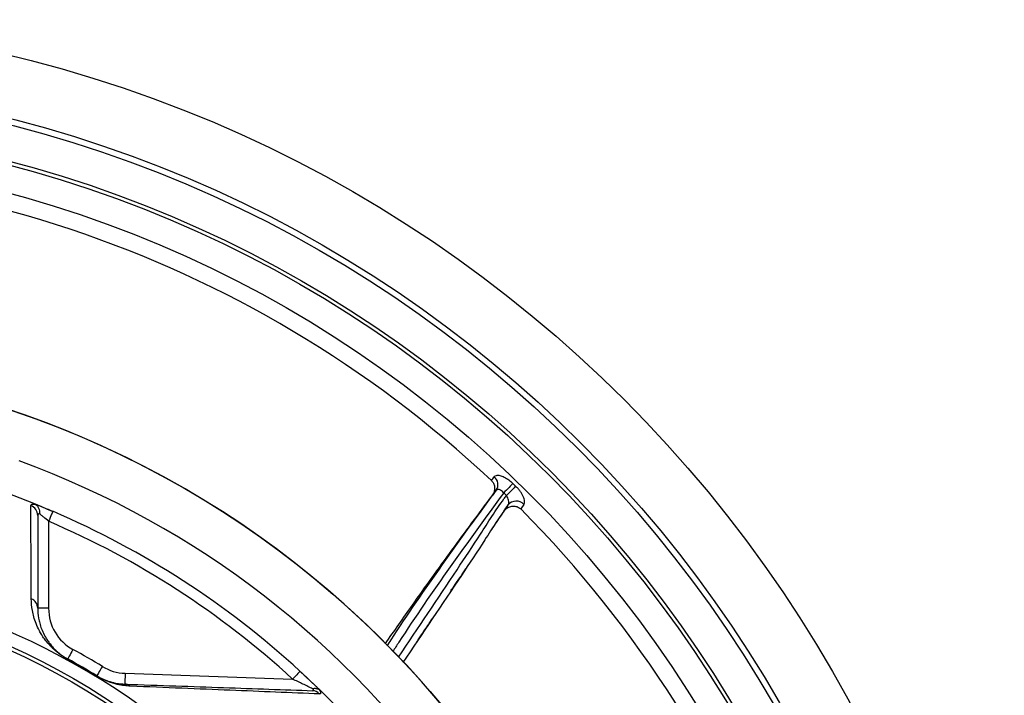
# Model space of a CAD drawing. Header units: millimetres. Extents: x 4424 to 8019, y 4288 to 7883.
# Tile 11 of 11: x 6654 to 8019, y 6947 to 7883. Entities that reach past the tile are written whole.
import ezdxf

# ---------------------------------------------------------------- set-up
doc = ezdxf.new("R2010")
doc.units = ezdxf.units.MM
doc.header["$LTSCALE"] = 5

msp = doc.modelspace()

# ---------------------------------------------------------------- linework, layer by layer
at = {"color": 7, "linetype": 'Continuous', "lineweight": 25}
for p, q in [((7314.8, 7230.8), (7309.1, 7223.3)), ((6675.8, 7211.9), (6700.4, 7201.6)), ((7353.1, 7211.3), (7348.7, 7204.9)), ((6694.5, 7187.8), (6694.5, 7067.3)), ((6694.5, 7067.3), (6679.5, 7067.3)), ((6800.6, 6977.3), (7032.7, 6969.2))]:
    msp.add_line(p, q, dxfattribs=at)
at = {"color": 7, "linetype": 'Continuous', "lineweight": 25, "flags": 128}
for points in [[(7337.8, 7240.3), (7336.9, 7239.4), (7335.6, 7238.1), (7334.2, 7236.5), (7332.5, 7234.8), (7330.7, 7233), (7328.8, 7231), (7326.9, 7229.1), (7325.1, 7227.1)], [(7341.7, 7236.5), (7340.8, 7235.6), (7339.6, 7234.3), (7338.1, 7232.8), (7336.4, 7231), (7334.6, 7229.2), (7332.7, 7227.2), (7330.8, 7225.3), (7328.9, 7223.4)], [(6700.4, 7201.6), (6700.3, 7201.3), (6700, 7200.6), (6699.4, 7199.3), (6698.7, 7197.6), (6697.8, 7195.5), (6696.8, 7193.1), (6695.7, 7190.5), (6694.5, 7187.8)], [(6728.3, 7010.3), (6726.9, 7007.7), (6725.5, 7005.2), (6724.3, 7003), (6723.2, 7001), (6722.3, 6999.3), (6721.6, 6998.1), (6721.2, 6997.4), (6721.1, 6997.1)], [(6721.1, 6997.1), (6721.1, 6997.1), (6721.1, 6997.1), (6721.1, 6997.1), (6721, 6997), (6721, 6997), (6721, 6996.9), (6720.9, 6996.9), (6720.9, 6996.8)], [(6769.1, 6986.7), (6767.6, 6984.2), (6766.1, 6981.8), (6764.8, 6979.6), (6763.6, 6977.7), (6762.6, 6976.1), (6761.9, 6974.9), (6761.4, 6974.1), (6761.3, 6973.9)], [(6761.3, 6973.9), (6761.3, 6973.9), (6761.3, 6973.9), (6761.3, 6973.9), (6761.2, 6973.8), (6761.2, 6973.8), (6761.2, 6973.7), (6761.1, 6973.7), (6761.1, 6973.6)], [(6800.6, 6977.3), (6800.5, 6974.4), (6800.4, 6971.6), (6800.3, 6969), (6800.2, 6966.7), (6800.1, 6964.8), (6800.1, 6963.5), (6800, 6962.6), (6800, 6962.3)], [(7042.8, 6980.3), (7042.6, 6980), (7042, 6979.4), (7041.1, 6978.4), (7039.8, 6977), (7038.3, 6975.3), (7036.6, 6973.4), (7034.6, 6971.4), (7032.7, 6969.2)], [(7042.8, 6980.3), (7050.5, 6973.1), (7071.6, 6952.9)]]:
    msp.add_lwpolyline(points, dxfattribs=at)
at = {"color": 7, "linetype": 'Continuous', "lineweight": 25}
for radius in [1797.5, 1712.5, 1704.2, 1655.1, 1650, 1612.3, 1325, 1020, 1015]:
    msp.add_circle((6221.3, 6085.1), radius, dxfattribs=at)
for centre, radius, start, end in [((6221.3, 6085.1), 1589, 46.8461, 96.2347), ((6221.3, 6085.1), 1325, 283.8021, 266.0622), ((6221.3, 6085.1), 1215, 68.1183, 111.8817), ((6221.3, 6085.1), 1262.6, 290.0275, 69.9725), ((7303.1, 7238.6), 14.1, 326.3958, 51.0175), ((6221.3, 6085.1), 1606.6, 45.7828, 45.9774), ((6221.3, 6085.1), 1588.3, 45.7828, 45.9774), ((6664.9, 7195.9), 14.6, 0.4741, 69.9722), ((7342.5, 7201.1), 14.7, 43.9991, 139.7411), ((6221.3, 6085.1), 1589, 355.4175, 44.8062), ((6221.3, 6085.1), 1215, 47.4582, 66.7751), ((6221.3, 6085.1), 1200, 47.4582, 66.7751), ((6221.3, 6085.1), 1038.2, 280.4364, 79.5636), ((6665, 7067.2), 14.5, 0.4502, 67.5658), ((6759.5, 7067.3), 65, 180, 241.279), ((6221.3, 6085.1), 1055, 58.721, 61.279), ((6221.3, 6085.1), 1039.6, 58.721, 61.279), ((6221.3, 6085.1), 1040, 58.721, 61.279), ((6802.8, 7042.3), 65, 238.721, 268), ((6799.5, 6949.4), 13, 51.1748, 87.7707), ((7059.6, 6939.4), 13.8, 41.9581, 87.7201), ((6221.3, 6085.1), 1215, 13.4126, 45.5852)]:
    msp.add_arc(centre, radius, start, end, dxfattribs=at)
for points in [[(7308.1, 7244.3), (7309.5, 7246), (7310.7, 7247.7), (7312, 7249.5)], [(6670.5, 7080.6), (6670.3, 7124), (6670.1, 7167), (6669.9, 7209.6)], [(6675.9, 7211.7), (6675.4, 7212), (6674.8, 7212.3), (6674.1, 7212.5)], [(7325.3, 7201.7), (7327.3, 7204.7), (7329.3, 7207.6), (7331.4, 7210.6)], [(6679.5, 7196.1), (6679.5, 7153.5), (6679.5, 7110.6), (6679.5, 7067.3)]]:
    msp.add_open_spline(points, degree=3, dxfattribs=at)
for points, knots in [([(7312, 7249.5), (7312.8, 7250.3), (7314.6, 7251.9), (7319.6, 7251.7), (7325.7, 7249.4), (7332.1, 7245.5), (7336, 7242), (7337.8, 7240.3)], [0, 0, 0, 0, 0.205574, 0.411524, 0.616317, 0.82057, 1, 1, 1, 1]), ([(7308.1, 7244.3), (7309.2, 7243.1), (7311.3, 7240.7), (7312.7, 7235.9), (7312.6, 7230.8), (7311.3, 7226.5), (7309.7, 7224.1), (7309.1, 7223.3)], [0, 0, 0, 0, 0.207255, 0.41414, 0.630762, 0.867078, 1, 1, 1, 1]), ([(7314.8, 7230.8), (7315.3, 7231.3), (7316.2, 7232.2), (7318.3, 7232.3), (7320.7, 7231.4), (7323.1, 7229.6), (7324.5, 7227.9), (7325.1, 7227.1)], [0, 0, 0, 0, 0.20869, 0.413622, 0.615446, 0.818251, 1, 1, 1, 1]), ([(7353.1, 7211.3), (7353.5, 7211.8), (7353.8, 7212.5), (7354.1, 7214.1), (7354.1, 7214.9), (7354, 7216.8), (7353.8, 7217.8), (7353.2, 7219.9), (7352.8, 7221), (7351.7, 7223.4), (7351.1, 7224.6), (7349.6, 7227), (7348.8, 7228.2), (7347, 7230.7), (7346.1, 7231.9), (7344, 7234.3), (7342.9, 7235.4), (7341.7, 7236.5)], [0, 0, 0, 0, 0.125, 0.125, 0.25, 0.25, 0.375, 0.375, 0.5, 0.5, 0.625, 0.625, 0.75, 0.75, 0.875, 0.875, 1, 1, 1, 1]), ([(7160.9, 7018), (7173.5, 7035.9), (7203.9, 7079.4), (7253.2, 7147.9), (7290.5, 7198.1), (7309.1, 7223.3)], [0, 0, 0, 0, 0.258663, 0.629318, 1, 1, 1, 1]), ([(7163.7, 7015.2), (7165.5, 7018), (7190.2, 7056.3), (7240.2, 7128.5), (7289.9, 7196.7), (7314.8, 7230.8)], [0, 0, 0, 0, 0.037464, 0.518537, 1, 1, 1, 1]), ([(7331.4, 7210.6), (7331.5, 7210.8), (7332.1, 7211.7), (7332.4, 7213.9), (7332, 7217), (7330.9, 7220.3), (7329.6, 7222.4), (7328.9, 7223.4)], [0, 0, 0, 0, 0.096681, 0.323165, 0.552057, 0.778062, 1, 1, 1, 1]), ([(6669.9, 7209.6), (6669.9, 7210.4), (6670.4, 7211), (6672.5, 7211.7), (6673.9, 7211.8), (6675.9, 7211.7)], [0, 0, 0, 0, 0.5, 0.5, 1, 1, 1, 1]), ([(6674.1, 7212.5), (6674.8, 7212.3), (6675.6, 7211.9), (6677.3, 7211.3), (6678.2, 7210.9), (6680.1, 7210.1), (6681.1, 7209.7), (6683.3, 7208.8), (6684.4, 7208.4), (6687.8, 7206.9), (6690.3, 7205.9), (6694, 7204.3), (6695.3, 7203.8), (6697.9, 7202.7), (6699.1, 7202.2), (6700.4, 7201.6)], [0, 0, 0, 0, 0.125, 0.125, 0.25, 0.25, 0.375, 0.375, 0.5, 0.5, 0.75, 0.75, 0.875, 0.875, 1, 1, 1, 1]), ([(6675.9, 7211.7), (6676.9, 7211.1), (6677.8, 7210.3), (6679, 7208.9), (6679.4, 7208.4), (6680.1, 7207.3), (6680.4, 7206.8), (6681.2, 7205), (6681.6, 7203.7), (6682, 7201.7), (6682, 7201), (6682.1, 7199.6), (6682.1, 7198.9), (6682.1, 7198.2)], [0, 0, 0, 0, 0.25, 0.25, 0.375, 0.375, 0.5, 0.5, 0.75, 0.75, 0.875, 0.875, 1, 1, 1, 1]), ([(7331.4, 7210.6), (7325.8, 7202.7), (7314.6, 7186.8), (7293.9, 7153.6), (7250.4, 7089), (7212.4, 7032.4), (7185.4, 6992.1)], [0, 0, 0, 0, 0.110762, 0.221576, 0.446417, 1, 1, 1, 1]), ([(7325.3, 7201.7), (7326.7, 7203.2), (7329.4, 7206.3), (7334.9, 7208.8), (7340.6, 7209.1), (7345.4, 7207.6), (7347.7, 7205.7), (7348.7, 7204.9)], [0, 0, 0, 0, 0.225674, 0.451803, 0.663838, 0.854185, 1, 1, 1, 1]), ([(6682.1, 7198.2), (6681.6, 7198.2), (6681.3, 7198.2), (6680.6, 7198), (6680.3, 7197.9), (6679.7, 7197.3), (6679.5, 7196.8), (6679.5, 7196.1)], [0, 0, 0, 0, 0.25, 0.25, 0.5, 0.5, 1, 1, 1, 1]), ([(6694.5, 7187.8), (6692.2, 7189.8), (6689.9, 7191.7), (6686.7, 7194.4), (6685.7, 7195.3), (6683.7, 7196.8), (6682.8, 7197.6), (6682.1, 7198.2)], [0, 0, 0, 0, 0.5, 0.5, 0.75, 0.75, 1, 1, 1, 1]), ([(7325.3, 7201.7), (7322.1, 7197.1), (7315.9, 7188.1), (7309.9, 7179), (7307.1, 7174.6)], [0, 0, 0, 0, 0.519521, 1, 1, 1, 1]), ([(7251.7, 7091.2), (7252.3, 7091.9), (7253.4, 7093.7), (7256.2, 7097.9), (7261.4, 7105.3), (7267.1, 7113.6), (7271.3, 7120.1), (7272.6, 7121.9)], [0, 0, 0, 0, 0.120704, 0.26998, 0.434732, 0.834445, 1, 1, 1, 1]), ([(6720.9, 6996.8), (6719.7, 6997.4), (6718.5, 6998.1), (6716.2, 6999.5), (6715.1, 7000.2), (6711.9, 7002.3), (6710, 7003.7), (6706.5, 7006.4), (6705, 7007.7), (6702.1, 7010.2), (6700.8, 7011.4), (6698.4, 7013.7), (6697.3, 7014.8), (6695.3, 7017.1), (6694.3, 7018.1), (6691.6, 7021.3), (6690.1, 7023.3), (6687.3, 7027.1), (6686.1, 7029), (6683.8, 7032.6), (6682.8, 7034.4), (6680, 7039.6), (6678.5, 7042.9), (6676, 7049.3), (6674.9, 7052.4), (6673.3, 7058.4), (6672.6, 7061.3), (6671, 7069.9), (6670.6, 7075.3), (6670.5, 7080.6)], [0, 0, 0, 0, 0.015625, 0.015625, 0.03125, 0.03125, 0.0625, 0.0625, 0.09375, 0.09375, 0.125, 0.125, 0.15625, 0.15625, 0.1875, 0.1875, 0.25, 0.25, 0.3125, 0.3125, 0.375, 0.375, 0.5, 0.5, 0.625, 0.625, 0.75, 0.75, 1, 1, 1, 1]), ([(6679.5, 7067.3), (6679.5, 7062.9), (6679.9, 7058.4), (6681.1, 7051.4), (6681.6, 7049), (6682.9, 7044.1), (6683.7, 7041.5), (6685.7, 7036.3), (6686.9, 7033.6), (6689.1, 7029.3), (6689.9, 7027.9), (6691.7, 7024.9), (6692.7, 7023.3), (6694.9, 7020.1), (6696.1, 7018.5), (6698.9, 7015), (6700.5, 7013.2), (6703.4, 7010.2), (6704.5, 7009.2), (6706.8, 7007.1), (6708.1, 7006), (6710.3, 7004.2), (6711.1, 7003.6), (6712.7, 7002.4), (6713.6, 7001.7), (6715.6, 7000.4), (6716.6, 6999.8), (6718.8, 6998.4), (6719.9, 6997.8), (6721.1, 6997.1)], [0, 0, 0, 0, 0.25, 0.25, 0.375, 0.375, 0.5, 0.5, 0.625, 0.625, 0.6875, 0.6875, 0.75, 0.75, 0.8125, 0.8125, 0.875, 0.875, 0.90625, 0.90625, 0.9375, 0.9375, 0.953125, 0.953125, 0.96875, 0.96875, 0.984375, 0.984375, 1, 1, 1, 1]), ([(7204.2, 7020.2), (7205, 7021.4), (7207.9, 7025.7), (7215.1, 7036.4), (7223, 7047.8), (7227.9, 7055.1), (7229.2, 7057.1)], [0, 0, 0, 0, 0.1217, 0.45028, 0.851451, 1, 1, 1, 1]), ([(6807.7, 6959.5), (6805, 6959.6), (6802.2, 6959.8), (6796.2, 6960.6), (6793, 6961.1), (6787.6, 6962.4), (6785.7, 6962.9), (6781.6, 6964.1), (6779.4, 6964.9), (6775.9, 6966.2), (6774.7, 6966.7), (6772.2, 6967.8), (6770.9, 6968.4), (6768.2, 6969.6), (6766.8, 6970.4), (6763.9, 6971.9), (6762.5, 6972.7), (6761.1, 6973.6)], [0, 0, 0, 0, 0.25, 0.25, 0.5, 0.5, 0.625, 0.625, 0.75, 0.75, 0.8125, 0.8125, 0.875, 0.875, 0.9375, 0.9375, 1, 1, 1, 1]), ([(6761.3, 6973.9), (6762.6, 6973.1), (6763.9, 6972.3), (6765.9, 6971.3), (6766.5, 6971), (6767.8, 6970.4), (6768.4, 6970.1), (6770.1, 6969.2), (6771.3, 6968.8), (6773.4, 6967.9), (6774.4, 6967.5), (6777.4, 6966.4), (6779.1, 6965.8), (6782.5, 6964.9), (6784, 6964.5), (6788.3, 6963.5), (6790.9, 6963.1), (6795.7, 6962.6), (6797.9, 6962.4), (6800, 6962.3)], [0, 0, 0, 0, 0.0625, 0.0625, 0.09375, 0.09375, 0.125, 0.125, 0.1875, 0.1875, 0.25, 0.25, 0.375, 0.375, 0.5, 0.5, 0.75, 0.75, 1, 1, 1, 1]), ([(7042.8, 6980.3), (7045.5, 6977.8), (7048.2, 6975.3), (7053.4, 6970.5), (7055.9, 6968), (7059.7, 6964.5), (7060.9, 6963.3), (7063.3, 6961), (7064.5, 6959.9), (7066.7, 6957.7), (7067.8, 6956.7), (7069.8, 6954.7), (7070.8, 6953.8), (7071.6, 6952.9)], [0, 0, 0, 0, 0.25, 0.25, 0.5, 0.5, 0.625, 0.625, 0.75, 0.75, 0.875, 0.875, 1, 1, 1, 1]), ([(6800, 6962.3), (6824.5, 6961.5), (6848, 6960.6), (6893.5, 6959.1), (6915.5, 6958.3), (6958.5, 6956.8), (6979.4, 6956.1), (7020.4, 6954.6), (7040.5, 6953.9), (7060.2, 6953.2)], [0, 0, 0, 0, 0.25, 0.25, 0.5, 0.5, 0.75, 0.75, 1, 1, 1, 1]), ([(7069.9, 6948.7), (7050.1, 6949.5), (7029.8, 6950.3), (6988.5, 6952), (6967.4, 6952.9), (6924.1, 6954.7), (6901.9, 6955.6), (6856, 6957.5), (6832.3, 6958.5), (6807.7, 6959.5)], [0, 0, 0, 0, 0.25, 0.25, 0.5, 0.5, 0.75, 0.75, 1, 1, 1, 1]), ([(7060.4, 6955.8), (7059.4, 6956.3), (7058.4, 6956.8), (7056.2, 6957.9), (7055, 6958.4), (7051.7, 6960.1), (7049.3, 6961.3), (7044.6, 6963.5), (7042.2, 6964.7), (7037.5, 6966.9), (7035.1, 6968.1), (7032.7, 6969.2)], [0, 0, 0, 0, 0.125, 0.125, 0.25, 0.25, 0.5, 0.5, 0.75, 0.75, 1, 1, 1, 1]), ([(7060.2, 6953.2), (7060.6, 6953.2), (7061, 6953.3), (7061.6, 6953.4), (7061.8, 6953.6), (7061.8, 6954.1), (7061.7, 6954.4), (7061.2, 6955), (7060.9, 6955.4), (7060.4, 6955.8)], [0, 0, 0, 0, 0.25, 0.25, 0.5, 0.5, 0.75, 0.75, 1, 1, 1, 1]), ([(7069.8, 6954.5), (7069.2, 6954.9), (7068.5, 6955.2), (7067.1, 6955.7), (7066.3, 6955.9), (7064.7, 6956.1), (7063.9, 6956.2), (7062.6, 6956.1), (7062.2, 6956.1), (7061.3, 6955.9), (7060.9, 6955.9), (7060.4, 6955.8)], [0, 0, 0, 0, 0.25, 0.25, 0.5, 0.5, 0.75, 0.75, 0.875, 0.875, 1, 1, 1, 1]), ([(7069.8, 6954.5), (7070.4, 6953.5), (7070.8, 6952.7), (7071.4, 6951.2), (7071.5, 6950.6), (7071.5, 6949.6), (7071.4, 6949.2), (7070.9, 6948.8), (7070.4, 6948.7), (7069.9, 6948.7)], [0, 0, 0, 0, 0.25, 0.25, 0.5, 0.5, 0.75, 0.75, 1, 1, 1, 1]), ([(7071.6, 6952.9), (7071.3, 6953.2), (7071, 6953.5), (7070.4, 6954), (7070.1, 6954.3), (7069.8, 6954.5)], [0, 0, 0, 0, 0.5, 0.5, 1, 1, 1, 1])]:
    msp.add_open_spline(points, degree=3, knots=knots, dxfattribs=at)
at = {"color": 8, "linetype": 'Continuous', "lineweight": 25}
for points, knots in [([(7325.1, 7227.1), (7300.3, 7193.1), (7250.6, 7125), (7199.8, 7051.5), (7174.2, 7011.7), (7171.4, 7007.4)], [0, 0, 0, 0, 0.471455, 0.9431, 1, 1, 1, 1]), ([(7179.2, 6999.6), (7206.3, 7040), (7244.3, 7096.6), (7287.8, 7161.5), (7308.6, 7194.7), (7320.8, 7212.5), (7327.8, 7221.8), (7328.9, 7223.4)], [0, 0, 0, 0, 0.541731, 0.76003, 0.869331, 0.97858, 1, 1, 1, 1])]:
    msp.add_open_spline(points, degree=3, knots=knots, dxfattribs=at)

doc.saveas('drawing.dxf')
